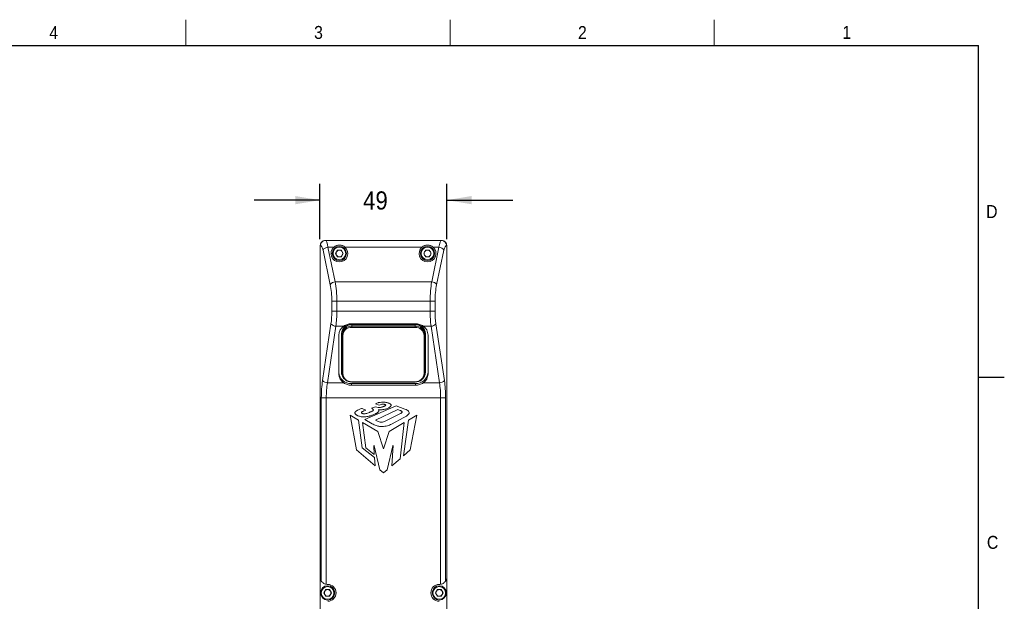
# Model space of a CAD drawing. Header units: millimetres. Extents: x 7 to 425, y 7 to 273.
# Tile 14 of 14: x 235 to 425, y 160 to 273. Entities that reach past the tile are written whole.
import ezdxf

# ---------------------------------------------------------------- set-up
doc = ezdxf.new("R2010")
doc.units = ezdxf.units.MM
doc.layers.add('BORDER', color=7, linetype='Continuous')
doc.layers.add('FORMAT', color=7, linetype='Continuous')
doc.styles.add('SLDTEXTSTYLE0', font='GOTHIC.TTF', dxfattribs={"width": 0.913})
doc.dimstyles.new('SLDDIMSTYLE0', dxfattribs={"dimtxt": 3.5, "dimasz": 4.7625, "dimexe": 0, "dimexo": 0.0625, "dimgap": 0.875, "dimtad": 0, "dimtih": 1, "dimtoh": 1, "dimdec": 1, "dimlfac": 2, "dimrnd": 1e-09, "dimzin": 12, "dimdsep": 46, "dimtxsty": 'SLDTEXTSTYLE0', "dimsah": 1, "dimcen": 0.09, "dimadec": 0, "dimazin": 3, "dimtfac": 1, "dimtdec": 1, "dimtmove": 0, "dimatfit": 0, "dimfxl": 1, "dimfrac": 2, "dimtolj": 1, "dimtzin": 12, "dimarcsym": 0})

# ---------------------------------------------------------------- blocks, each defined once
blk = doc.blocks.new('_D_1')
at = {"layer": 'FORMAT'}
for p, q in [((292.8, 230.36), (292.8, 241.05)), ((317.3, 230.36), (317.3, 241.05)), ((292.8, 237.88), (280.1, 237.88)), ((317.3, 237.88), (330, 237.88))]:
    blk.add_line(p, q, dxfattribs=at)
for points in [[(292.8, 237.88), (288.04, 238.67), (288.04, 237.08)], [(317.3, 237.88), (322.07, 237.08), (322.07, 238.67)]]:
    blk.add_solid(points, dxfattribs=at)
at = {"layer": 'FORMAT', "insert": (301.13, 239.57, 12.05), "char_height": 3.5, "attachment_point": 1, "style": 'SLDTEXTSTYLE0'}
blk.add_mtext('49', dxfattribs=at)

msp = doc.modelspace()

# ---------------------------------------------------------------- linework, layer by layer
at = {"color": 7, "linetype": 'Continuous', "lineweight": 15}
for p, q in [((293.805, 230.086), (293.849, 230.086)), ((293.849, 230.086), (316.26, 230.086)), ((316.26, 230.086), (316.305, 230.086)), ((292.805, 95.086), (292.805, 229.086)), ((292.891, 229.086), (292.805, 229.086)), ((294.791, 221.551), (293.384, 228.233)), ((294.342, 228.806), (295.749, 222.125)), ((295.482, 228.806), (294.342, 228.806)), ((295.816, 227.586), (296.185, 228.226)), ((296.924, 228.226), (296.185, 228.226)), ((296.924, 228.226), (297.294, 227.586)), ((312.482, 228.806), (297.627, 228.806)), ((312.816, 227.586), (313.185, 228.226)), ((313.924, 228.226), (313.185, 228.226)), ((313.924, 228.226), (314.294, 227.586)), ((314.36, 222.125), (315.768, 228.806)), ((315.768, 228.806), (314.627, 228.806)), ((316.725, 228.233), (315.318, 221.551)), ((317.305, 229.086), (317.218, 229.086)), ((317.305, 95.086), (317.305, 229.086)), ((295.816, 227.586), (296.185, 226.946)), ((296.185, 226.946), (296.924, 226.946)), ((297.294, 227.586), (296.924, 226.946)), ((312.816, 227.586), (313.185, 226.946)), ((313.185, 226.946), (313.924, 226.946)), ((314.294, 227.586), (313.924, 226.946)), ((295.749, 222.125), (314.36, 222.125)), ((295.091, 216.433), (295.091, 218.396)), ((296.048, 218.396), (295.091, 218.396)), ((296.048, 218.396), (296.048, 216.433)), ((314.061, 218.396), (296.048, 218.396)), ((314.061, 216.433), (314.061, 218.396)), ((314.061, 218.396), (315.019, 218.396)), ((315.019, 218.396), (315.019, 216.433)), ((296.048, 216.433), (295.091, 216.433)), ((296.048, 216.433), (314.061, 216.433)), ((314.061, 216.433), (315.019, 216.433)), ((293.294, 203.061), (294.919, 213.996)), ((295.877, 213.553), (294.251, 202.618)), ((297.387, 213.553), (295.877, 213.553)), ((298.855, 214.011), (311.255, 214.011)), ((311.255, 213.864), (298.855, 213.864)), ((298.955, 213.841), (298.955, 213.531)), ((311.155, 213.841), (298.955, 213.841)), ((298.955, 213.531), (298.955, 213.33)), ((298.955, 213.531), (311.155, 213.531)), ((311.155, 213.33), (298.955, 213.33)), ((311.155, 213.841), (311.155, 213.531)), ((311.155, 213.531), (311.155, 213.33)), ((314.232, 213.553), (312.723, 213.553)), ((315.858, 202.618), (314.232, 213.553)), ((315.19, 213.996), (316.816, 203.061)), ((296.455, 211.851), (296.455, 204.32)), ((296.955, 204.631), (296.955, 212.161)), ((297.055, 212.138), (297.055, 211.828)), ((297.055, 211.828), (297.205, 211.761)), ((297.055, 204.477), (297.055, 211.828)), ((297.205, 211.761), (297.205, 204.41)), ((313.055, 211.828), (312.905, 211.761)), ((312.905, 204.41), (312.905, 211.761)), ((313.055, 212.138), (313.055, 211.828)), ((313.055, 211.828), (313.055, 204.477)), ((313.155, 204.631), (313.155, 212.161)), ((313.655, 204.32), (313.655, 211.851)), ((297.205, 204.41), (297.055, 204.477)), ((312.905, 204.41), (313.055, 204.477)), ((294.251, 202.618), (297.387, 202.618)), ((298.855, 202.479), (311.255, 202.479)), ((298.855, 202.16), (298.855, 202.479)), ((298.855, 202.16), (311.255, 202.16)), ((298.955, 202.841), (311.155, 202.841)), ((298.955, 202.841), (298.955, 202.773)), ((311.155, 202.773), (298.955, 202.773)), ((311.155, 202.841), (311.155, 202.773)), ((311.255, 202.16), (311.255, 202.479)), ((312.723, 202.618), (315.858, 202.618)), ((293.06, 164.373), (293.06, 199.738)), ((294.018, 199.738), (293.06, 199.738)), ((316.092, 199.738), (294.018, 199.738)), ((294.018, 199.738), (294.018, 163.738)), ((316.092, 199.738), (317.049, 199.738)), ((316.092, 163.738), (316.092, 199.738)), ((317.049, 199.738), (317.049, 164.373)), ((301.64, 197.341), (300.926, 197.692)), ((307.525, 198.163), (301.462, 195.521)), ((303.513, 197.999), (302.729, 197.707)), ((303.513, 198.594), (304.236, 198.305)), ((309.175, 197.569), (307.525, 198.163)), ((298.638, 196.362), (299.87, 189.675)), ((300.223, 195.437), (298.638, 196.362)), ((307.827, 197.47), (303.513, 195.439)), ((305.509, 195.262), (308.327, 196.691)), ((306.636, 194.638), (308.998, 195.945)), ((311.472, 196.362), (309.887, 195.437)), ((310.239, 189.675), (311.472, 196.362)), ((300.972, 190.085), (300.223, 195.437)), ((301.032, 194.951), (301.634, 190.085)), ((303.983, 193.244), (301.032, 194.951)), ((301.462, 195.521), (302.859, 194.733)), ((309.077, 194.951), (306.126, 193.244)), ((308.251, 187.954), (309.077, 194.951)), ((309.887, 195.437), (308.937, 188.513)), ((305.055, 189.865), (303.983, 193.244)), ((306.126, 193.244), (305.055, 189.865)), ((303.319, 188.22), (300.972, 190.085)), ((301.634, 190.085), (303.291, 188.808)), ((303.182, 190.498), (303.237, 190.447)), ((303.291, 188.808), (303.182, 190.498)), ((303.237, 190.447), (304.346, 185.847)), ((305.763, 185.847), (306.872, 190.447)), ((306.928, 190.498), (306.685, 186.623)), ((306.872, 190.447), (306.928, 190.498)), ((299.87, 189.675), (303.444, 186.61)), ((303.444, 186.61), (303.319, 188.22)), ((308.937, 188.513), (310.239, 189.675)), ((306.685, 186.623), (308.251, 187.954)), ((304.346, 185.847), (305.055, 185.238)), ((305.055, 185.238), (305.763, 185.847)), ((292.805, 159), (292.805, 165.171)), ((317.304, 159), (317.304, 165.171)), ((293.541, 162.086), (293.91, 162.726)), ((293.541, 162.086), (293.91, 161.446)), ((294.649, 162.726), (293.91, 162.726)), ((294.649, 162.726), (295.019, 162.086)), ((295.019, 162.086), (294.649, 161.446)), ((315.091, 162.086), (315.46, 162.726)), ((315.091, 162.086), (315.46, 161.446)), ((316.199, 162.726), (315.46, 162.726)), ((316.199, 162.726), (316.569, 162.086)), ((316.569, 162.086), (316.199, 161.446)), ((293.91, 161.446), (294.649, 161.446)), ((315.46, 161.446), (316.199, 161.446))]:
    msp.add_line(p, q, dxfattribs=at)
at = {"color": 7, "linetype": 'Continuous', "lineweight": 15, "flags": 128}
for points in [[(296.955, 204.764), (296.991, 204.431), (297.098, 204.114)], [(313.011, 204.114), (313.118, 204.431), (313.155, 204.764)]]:
    msp.add_lwpolyline(points, dxfattribs=at)
at = {"color": 7, "linetype": 'Continuous', "lineweight": 15}
for centre, radius in [((296.555, 227.586), 1.375), ((296.555, 227.586), 1.225), ((313.555, 227.586), 1.375), ((313.555, 227.586), 1.225), ((294.28, 162.086), 1.375), ((315.83, 162.086), 1.375), ((294.28, 162.086), 1.225), ((315.83, 162.086), 1.225)]:
    msp.add_circle(centre, radius, dxfattribs=at)
for centre, radius, start, end in [((293.805, 229.086), 1, 90, 180), ((316.305, 229.086), 1, 0, 90), ((294.412, 227.603), 1.205, 93.33189, 148.50855), ((296.555, 227.586), 1.625, 131.304, 48.696), ((296.555, 227.586), 0.64, 90, 150), ((296.555, 227.586), 0.64, 30, 90), ((313.555, 227.586), 1.625, 131.304, 48.696), ((313.555, 227.586), 0.64, 90, 150), ((313.555, 227.586), 0.64, 30, 90), ((315.698, 227.603), 1.205, 31.49145, 86.66811), ((296.555, 227.586), 0.64, 150, 210), ((296.555, 227.586), 0.64, 210, 270), ((296.555, 227.586), 0.64, 270, 330), ((296.555, 227.586), 0.64, 330, 30), ((313.555, 227.586), 0.64, 150, 210), ((313.555, 227.586), 0.64, 210, 270), ((313.555, 227.586), 0.64, 270, 330), ((313.555, 227.586), 0.64, 330, 30), ((295.819, 220.921), 1.205, 93.33182, 148.50796), ((314.29, 220.921), 1.205, 31.49204, 86.66818), ((295.913, 214.887), 1.335, 221.88971, 268.45228), ((298.538, 211.817), 2.083, 123.5379, 179.05535), ((298.761, 212.057), 1.81, 87.04679, 176.70497), ((298.861, 212.034), 1.81, 87.04631, 176.70519), ((298.861, 211.724), 1.81, 87.04664, 176.7051), ((298.869, 211.666), 1.667, 87.04663, 176.70506), ((311.248, 212.034), 1.81, 3.29481, 92.95369), ((311.248, 211.724), 1.81, 3.2949, 92.95336), ((311.241, 211.666), 1.667, 3.29494, 92.95337), ((311.348, 212.057), 1.81, 3.29503, 92.95321), ((311.572, 211.817), 2.083, 0.94465, 56.4621), ((314.196, 214.887), 1.335, 271.54772, 318.11029), ((298.737, 204.762), 2.286, 183.2948, 272.95351), ((298.538, 204.355), 2.083, 180.94465, 236.4621), ((298.535, 204.638), 1.58, 180.27613, 216.50865), ((298.861, 204.581), 1.81, 183.2949, 272.95336), ((298.869, 204.506), 1.667, 183.29495, 272.95363), ((311.248, 204.581), 1.81, 267.04664, 356.7051), ((311.241, 204.506), 1.667, 267.04637, 356.70505), ((311.372, 204.762), 2.286, 267.04649, 356.7052), ((311.572, 204.355), 2.083, 303.5379, 359.05535), ((311.574, 204.638), 1.58, 323.49135, 359.72387), ((294.288, 203.953), 1.335, 221.89095, 268.45104), ((315.822, 203.953), 1.335, 271.54896, 318.10905), ((294.305, 165.211), 1.5, 181.49658, 213.94123), ((294.305, 165.211), 1.5, 258.97734, 269.54163), ((294.28, 162.086), 1.625, 270.45837, 89.54163), ((315.83, 162.086), 1.625, 90.45837, 269.54163), ((315.805, 165.211), 1.5, 270.45837, 281.02266), ((315.805, 165.211), 1.5, 326.05877, 358.50342), ((294.28, 162.086), 0.64, 150, 210), ((294.28, 162.086), 0.64, 90, 150), ((294.28, 162.086), 0.64, 210, 270), ((294.28, 162.086), 0.64, 30, 90), ((294.28, 162.086), 0.64, 270, 330), ((294.28, 162.086), 0.64, 330, 30), ((315.83, 162.086), 0.64, 150, 210), ((315.83, 162.086), 0.64, 90, 150), ((315.83, 162.086), 0.64, 210, 270), ((315.83, 162.086), 0.64, 30, 90), ((315.83, 162.086), 0.64, 270, 330), ((315.83, 162.086), 0.64, 330, 30)]:
    msp.add_arc(centre, radius, start, end, dxfattribs=at)
for centre, major_axis, ratio, start_param, end_param in [((293.849, 227.086), (0, 3), 0.2005205, 5.3232542, 6.2831853), ((316.26, 227.086), (0, 3), 0.2005205, 0, 0.9599311), ((292.891, 227.086), (0, 2), 0.3007808, 5.3232542, 6.2831853), ((317.218, 227.086), (0, 2), 0.3007808, 0, 0.9599311), ((293.436, 218.396), (0, 5.5), 0.3007808, 4.712389, 5.3232542), ((294.394, 218.396), (0, 6.5), 0.2545068, 4.712389, 5.3232542), ((315.716, 218.396), (0, 6.5), 0.2545068, 0.9599311, 1.5707963), ((316.673, 218.396), (0, 5.5), 0.3007808, 0.9599311, 1.5707963), ((293.436, 216.433), (0, 5.5), 0.3007808, 4.2533674, 4.712389), ((294.394, 216.433), (0, 6.5), 0.2545068, 4.2533674, 4.712389), ((315.716, 216.433), (0, 6.5), 0.2545068, 1.5707963, 2.0298179), ((316.673, 216.433), (0, 5.5), 0.3007808, 1.5707963, 2.0298179), ((295.316, 199.738), (0, 7.5), 0.3007808, 1.1117747, 1.5707963), ((296.274, 199.738), (0, 6.5), 0.3470548, 1.1117747, 1.5707963), ((313.836, 199.738), (0, 6.5), 0.3470548, 4.712389, 5.1714106), ((314.793, 199.738), (0, 7.5), 0.3007808, 4.712389, 5.1714106)]:
    msp.add_ellipse(centre, major_axis=major_axis, ratio=ratio, start_param=start_param, end_param=end_param, dxfattribs=at)
for points, knots in [([(292.891, 229.086), (292.891, 229.217), (292.916, 229.347), (293.012, 229.589), (293.083, 229.7), (293.26, 229.885), (293.367, 229.96), (293.598, 230.06), (293.724, 230.086), (293.849, 230.086)], [0, 0, 0, 0, 0.25, 0.25, 0.5, 0.5, 0.75, 0.75, 1, 1, 1, 1]), ([(316.26, 230.086), (316.386, 230.086), (316.511, 230.06), (316.743, 229.96), (316.849, 229.885), (317.026, 229.7), (317.097, 229.589), (317.193, 229.347), (317.218, 229.217), (317.218, 229.086)], [0, 0, 0, 0, 0.25, 0.25, 0.5, 0.5, 0.75, 0.75, 1, 1, 1, 1]), ([(297.627, 228.806), (297.557, 228.868), (297.482, 228.924), (297.321, 229.022), (297.235, 229.065), (297.053, 229.136), (296.958, 229.163), (296.76, 229.201), (296.656, 229.211), (296.453, 229.211), (296.35, 229.201), (296.151, 229.163), (296.056, 229.135), (295.781, 229.028), (295.623, 228.93), (295.482, 228.806)], [0, 0, 0, 0, 0.125, 0.125, 0.25, 0.25, 0.375, 0.375, 0.5, 0.5, 0.625, 0.625, 0.75, 0.75, 1, 1, 1, 1]), ([(314.627, 228.806), (314.557, 228.868), (314.482, 228.924), (314.321, 229.022), (314.235, 229.065), (314.053, 229.136), (313.958, 229.163), (313.76, 229.201), (313.656, 229.211), (313.453, 229.211), (313.35, 229.201), (313.151, 229.163), (313.056, 229.135), (312.781, 229.028), (312.623, 228.93), (312.482, 228.806)], [0, 0, 0, 0, 0.125, 0.125, 0.25, 0.25, 0.375, 0.375, 0.5, 0.5, 0.625, 0.625, 0.75, 0.75, 1, 1, 1, 1]), ([(297.387, 213.553), (297.597, 213.699), (297.828, 213.813), (298.33, 213.971), (298.589, 214.011), (298.855, 214.011)], [0, 0, 0, 0, 0.5, 0.5, 1, 1, 1, 1]), ([(311.255, 214.011), (311.52, 214.011), (311.779, 213.971), (312.281, 213.813), (312.512, 213.699), (312.723, 213.553)], [0, 0, 0, 0, 0.5, 0.5, 1, 1, 1, 1]), ([(297.387, 202.618), (297.597, 202.473), (297.828, 202.359), (298.33, 202.201), (298.589, 202.16), (298.855, 202.16)], [0, 0, 0, 0, 0.5, 0.5, 1, 1, 1, 1]), ([(311.255, 202.16), (311.52, 202.16), (311.779, 202.201), (312.281, 202.358), (312.512, 202.473), (312.723, 202.618)], [0, 0, 0, 0, 0.5, 0.5, 1, 1, 1, 1]), ([(300.926, 197.692), (300.744, 197.618), (300.443, 197.527), (300.099, 197.359), (299.897, 197.269), (299.792, 197.19), (299.721, 197.133), (299.661, 197.077), (299.614, 197.014), (299.565, 196.949), (299.546, 196.865), (299.543, 196.77), (299.586, 196.679), (299.647, 196.596), (299.729, 196.512), (299.827, 196.434), (299.945, 196.373), (300.062, 196.306), (300.222, 196.235), (300.451, 196.147), (300.743, 196.086), (301.088, 196.04), (301.462, 196.047), (301.797, 196.092), (302.091, 196.144), (302.321, 196.197), (302.571, 196.267), (302.823, 196.353), (303.141, 196.482), (303.435, 196.606), (303.688, 196.731), (303.852, 196.82), (303.989, 196.921), (304.087, 197.016), (304.146, 197.101), (304.155, 197.186), (304.162, 197.266), (304.135, 197.334), (304.114, 197.382), (304.094, 197.41), (304.083, 197.429), (304.068, 197.452), (304.109, 197.445), (304.144, 197.438), (304.212, 197.429), (304.284, 197.421), (304.402, 197.419), (304.573, 197.419), (304.824, 197.427), (305.136, 197.467), (305.463, 197.555), (305.786, 197.68), (306.088, 197.809), (306.338, 197.961), (306.485, 198.123), (306.519, 198.258), (306.522, 198.391), (306.409, 198.51), (306.257, 198.602), (306.064, 198.696), (305.845, 198.777), (305.617, 198.828), (305.401, 198.864), (305.089, 198.89), (304.689, 198.893), (304.297, 198.84), (303.904, 198.754), (303.673, 198.662), (303.513, 198.594)], [0, 0, 0, 0, 0.0447017, 0.0711614, 0.086966, 0.0947838, 0.1009193, 0.1075159, 0.113452, 0.1189023, 0.1256889, 0.1326521, 0.1400111, 0.1480258, 0.1559329, 0.1667913, 0.1762076, 0.1860129, 0.1973369, 0.2159695, 0.2418427, 0.2647078, 0.2949417, 0.3264915, 0.3415315, 0.3628813, 0.3799424, 0.4004591, 0.4233518, 0.4580599, 0.4727386, 0.4875678, 0.5005822, 0.5110355, 0.5186499, 0.5234609, 0.5302104, 0.5366304, 0.5396025, 0.5423081, 0.5441078, 0.5452642, 0.5468437, 0.5503367, 0.5554374, 0.5614287, 0.5670952, 0.5820633, 0.6005178, 0.6240342, 0.653452, 0.6770289, 0.7028967, 0.7278215, 0.7435351, 0.7503262, 0.7593921, 0.7723043, 0.7847996, 0.8002864, 0.8209081, 0.8375561, 0.8534538, 0.8706173, 0.9086346, 0.9440459, 0.9603057, 1, 1, 1, 1]), ([(302.729, 197.707), (302.815, 197.66), (302.935, 197.591), (303.105, 197.479), (303.103, 197.319), (302.97, 197.21), (302.777, 197.095), (302.486, 196.992), (302.17, 196.848), (301.837, 196.728), (301.542, 196.664), (301.302, 196.635), (301.132, 196.665), (300.998, 196.684), (300.894, 196.746), (300.789, 196.81), (300.797, 196.937), (300.896, 197.012), (301.029, 197.1), (301.187, 197.156), (301.397, 197.243), (301.544, 197.297), (301.64, 197.341)], [0, 0, 0, 0, 0.0690914, 0.1101903, 0.1345343, 0.1742305, 0.2272271, 0.3016993, 0.398545, 0.4832178, 0.5600982, 0.6202088, 0.6585071, 0.6871021, 0.71726, 0.7491611, 0.7662974, 0.8011969, 0.8329108, 0.8856095, 0.9222369, 1, 1, 1, 1]), ([(304.236, 198.305), (304.374, 198.347), (304.58, 198.449), (304.866, 198.507), (305.082, 198.51), (305.261, 198.472), (305.413, 198.438), (305.523, 198.309), (305.382, 198.2), (305.257, 198.133), (305.094, 198.051), (304.911, 197.992), (304.711, 197.911), (304.497, 197.874), (304.26, 197.828), (303.922, 197.856), (303.664, 197.915), (303.513, 197.999)], [0, 0, 0, 0, 0.1250955, 0.1981896, 0.2506545, 0.311408, 0.3562514, 0.387705, 0.4300713, 0.4749951, 0.5220943, 0.5842597, 0.6424831, 0.7083366, 0.7728924, 0.8508438, 1, 1, 1, 1]), ([(308.327, 196.691), (308.379, 196.717), (308.468, 196.781), (308.581, 196.864), (308.658, 196.965), (308.631, 197.107), (308.489, 197.194), (308.227, 197.33), (307.995, 197.411), (307.827, 197.47)], [0, 0, 0, 0, 0.1215556, 0.2287277, 0.295043, 0.3720687, 0.4978058, 0.6220682, 1, 1, 1, 1]), ([(308.998, 195.945), (309.076, 195.988), (309.235, 196.07), (309.449, 196.186), (309.683, 196.348), (309.914, 196.533), (310.071, 196.878), (309.889, 197.172), (309.581, 197.39), (309.336, 197.506), (309.175, 197.569)], [0, 0, 0, 0, 0.1044132, 0.2095713, 0.2842234, 0.4372992, 0.555461, 0.6861662, 0.7976481, 1, 1, 1, 1]), ([(302.859, 194.733), (303.116, 194.569), (303.588, 194.376), (304.251, 194.212), (304.805, 194.182), (305.323, 194.224), (305.945, 194.352), (306.377, 194.513), (306.636, 194.638)], [0, 0, 0, 0, 0.2303635, 0.3863824, 0.5174971, 0.6511057, 0.7806803, 1, 1, 1, 1]), ([(303.513, 195.439), (303.694, 195.354), (303.969, 195.171), (304.384, 195.043), (304.728, 195.032), (305.106, 195.077), (305.361, 195.198), (305.509, 195.262)], [0, 0, 0, 0, 0.2836678, 0.4646185, 0.6064987, 0.769463, 1, 1, 1, 1]), ([(294.018, 163.738), (293.899, 163.761), (293.787, 163.798), (293.579, 163.893), (293.486, 163.95), (293.323, 164.072), (293.254, 164.137), (293.167, 164.232), (293.141, 164.263), (293.096, 164.322), (293.076, 164.349), (293.06, 164.373)], [0, 0, 0, 0, 0.25, 0.25, 0.5, 0.5, 0.75, 0.75, 0.875, 0.875, 1, 1, 1, 1]), ([(317.049, 164.373), (317.017, 164.326), (316.971, 164.263), (316.855, 164.137), (316.787, 164.072), (316.624, 163.95), (316.531, 163.893), (316.323, 163.798), (316.21, 163.761), (316.092, 163.738)], [0, 0, 0, 0, 0.25, 0.25, 0.5, 0.5, 0.75, 0.75, 1, 1, 1, 1])]:
    msp.add_open_spline(points, degree=3, knots=knots, dxfattribs=at)
at = {"layer": 'BORDER'}
for p in [(11.9, 267.7), (419.9, 11.7)]:
    msp.add_line(p, (419.9, 267.7), dxfattribs=at)
at = {"layer": 'FORMAT', "color": 7, "linetype": 'Continuous', "lineweight": 0}
for p, q in [((266.9, 267.7), (266.9, 272.7)), ((317.9, 267.7), (317.9, 272.7)), ((368.9, 267.7), (368.9, 272.7))]:
    msp.add_line(p, q, dxfattribs=at)
at = {"layer": 'FORMAT'}
msp.add_line((419.9, 203.7), (424.9, 203.7), dxfattribs=at)

# ---------------------------------------------------------------- texts
at = {"layer": 'FORMAT', "char_height": 2.5, "attachment_point": 2, "style": 'SLDTEXTSTYLE0'}
for s, insert in [('4', (241.403, 271.46)), ('3', (292.512, 271.494)), ('2', (343.452, 271.46)), ('1', (394.485, 271.502)), ('D', (422.491, 236.925)), ('C', (422.643, 173.085))]:
    msp.add_mtext(s, dxfattribs=dict(at, insert=insert))

# ---------------------------------------------------------------- dimensions: what is measured, and where the dimension line sits
at = {"layer": 'FORMAT'}
dim = msp.add_linear_dim(base=(317.305, 237.876), p1=(292.805, 229.086), p2=(317.305, 229.086), dimstyle='SLDDIMSTYLE0', dxfattribs=at)
dim.commit()
dim.dimension.update_dxf_attribs({"geometry": '_D_1', "text_midpoint": (305.137, 237.876), "dimtype": 160})

doc.saveas('drawing.dxf')
